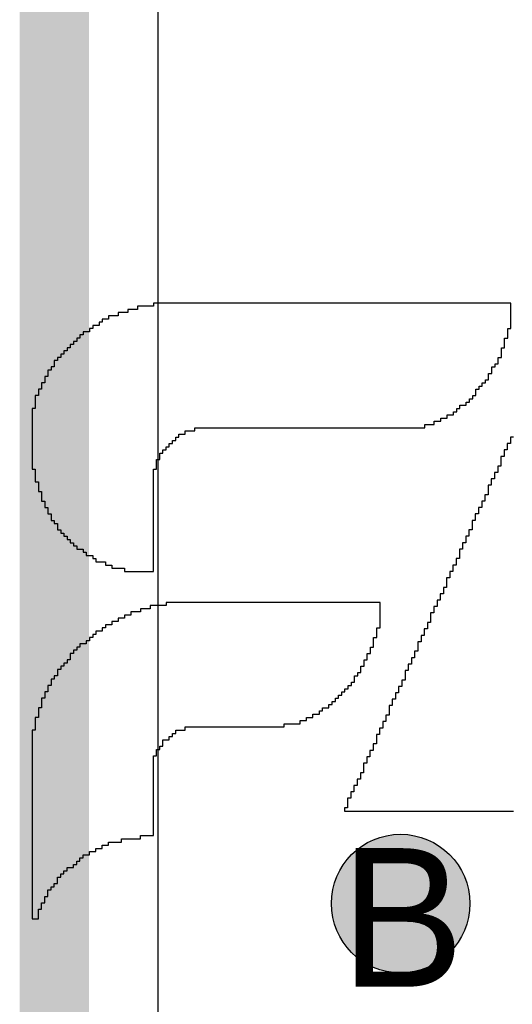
# Model space of a CAD drawing. Header units: millimetres. Extents: x -1.5 to 11.1, y -3 to 5.
# Tile 135 of 256: x 0.295 to 0.3661, y 2.5355 to 2.6775. Entities that reach past the tile are written whole.
import ezdxf

# ---------------------------------------------------------------- set-up
doc = ezdxf.new("R2010")
doc.units = ezdxf.units.MM
doc.header["$MEASUREMENT"] = 0
for name, color, linetype, true_color in [('BottomLayer', 5, 'Continuous', 0x0000ff), ('BottomOverlay', 7, 'Continuous', 0x999900), ('DrillDrawing', 1, 'Continuous', 0xff0000), ('Metal_2', 7, 'Continuous', 0x7f0000), ('Metal_3', 7, 'Continuous', 0x3f7f00), ('TopLayer', 1, 'Continuous', 0xff0000)]:
    doc.layers.add(name, color=color, linetype=linetype, true_color=true_color)
doc.styles.add('textstyle642', font='txt')

# ---------------------------------------------------------------- blocks, each defined once
blk = doc.blocks.new('GRF_2021_F____B_16')
at = {"layer": 'BottomOverlay'}
for p, q in [((0.30322, 0.05218), (0.3023, 0.05218)), ((0.3023, 0.05218), (0.3023, 0.05172)), ((0.3023, 0.05172), (0.3023, 0.05126)), ((0.3023, 0.05126), (0.3023, 0.0508)), ((0.30322, 0.05172), (0.30322, 0.05218)), ((0.30322, 0.05126), (0.30322, 0.05172)), ((0.30322, 0.0508), (0.30322, 0.05126)), ((0.30184, 0.04988), (0.30138, 0.04988)), ((0.30138, 0.04988), (0.30138, 0.04942)), ((0.3023, 0.0508), (0.30184, 0.0508)), ((0.30184, 0.0508), (0.30184, 0.05034)), ((0.30184, 0.05034), (0.30184, 0.04988)), ((0.30322, 0.05034), (0.30322, 0.0508)), ((0.30322, 0.04988), (0.30322, 0.05034)), ((0.30322, 0.04942), (0.30322, 0.04988)), ((0.30138, 0.04896), (0.30092, 0.04896)), ((0.30092, 0.04896), (0.30092, 0.0485)), ((0.30092, 0.0485), (0.30092, 0.04803)), ((0.30138, 0.04942), (0.30138, 0.04896)), ((0.30322, 0.04896), (0.30322, 0.04942)), ((0.30322, 0.0485), (0.30322, 0.04896)), ((0.30322, 0.04803), (0.30322, 0.0485)), ((0.3, 0.04711), (0.29953, 0.04711)), ((0.29953, 0.04711), (0.29953, 0.04665)), ((0.30046, 0.04757), (0.3, 0.04757)), ((0.3, 0.04757), (0.3, 0.04711)), ((0.30092, 0.04803), (0.30046, 0.04803)), ((0.30046, 0.04803), (0.30046, 0.04757)), ((0.30322, 0.04757), (0.30322, 0.04803)), ((0.30322, 0.04711), (0.30322, 0.04757)), ((0.30322, 0.04665), (0.30322, 0.04711)), ((0.29907, 0.04573), (0.29861, 0.04573)), ((0.29861, 0.04573), (0.29861, 0.04527)), ((0.29953, 0.04619), (0.29907, 0.04619)), ((0.29907, 0.04619), (0.29907, 0.04573)), ((0.29953, 0.04665), (0.29953, 0.04619)), ((0.30322, 0.04619), (0.30322, 0.04665)), ((0.30322, 0.04573), (0.30322, 0.04619)), ((0.30322, 0.04527), (0.30322, 0.04573)), ((0.29723, 0.04435), (0.29677, 0.04435)), ((0.29677, 0.04435), (0.29677, 0.04388)), ((0.29815, 0.04481), (0.29723, 0.04481)), ((0.29723, 0.04481), (0.29723, 0.04435)), ((0.29861, 0.04527), (0.29815, 0.04527)), ((0.29815, 0.04527), (0.29815, 0.04481)), ((0.30322, 0.04481), (0.30322, 0.04527)), ((0.30322, 0.04435), (0.30322, 0.04481)), ((0.30322, 0.04388), (0.30322, 0.04435)), ((0.29585, 0.04296), (0.29492, 0.04296)), ((0.29492, 0.04296), (0.29492, 0.0425)), ((0.29631, 0.04342), (0.29585, 0.04342)), ((0.29585, 0.04342), (0.29585, 0.04296)), ((0.29677, 0.04388), (0.29631, 0.04388)), ((0.29631, 0.04388), (0.29631, 0.04342)), ((0.30322, 0.04342), (0.30322, 0.04388)), ((0.30322, 0.04296), (0.30322, 0.04342)), ((0.30322, 0.0425), (0.30322, 0.04296)), ((0.29308, 0.04158), (0.29216, 0.04158)), ((0.29216, 0.04158), (0.29216, 0.04112)), ((0.294, 0.04204), (0.29308, 0.04204)), ((0.29308, 0.04204), (0.29308, 0.04158)), ((0.29492, 0.0425), (0.294, 0.0425)), ((0.294, 0.0425), (0.294, 0.04204)), ((0.30322, 0.04204), (0.30322, 0.0425)), ((0.30322, 0.04158), (0.30322, 0.04204)), ((0.30322, 0.04112), (0.30322, 0.04158)), ((0.28755, 0.0402), (0.2857, 0.0402)), ((0.2857, 0.0402), (0.2857, 0.03973)), ((0.29031, 0.04066), (0.28755, 0.04066)), ((0.28755, 0.04066), (0.28755, 0.0402)), ((0.29216, 0.04112), (0.29031, 0.04112)), ((0.29031, 0.04112), (0.29031, 0.04066)), ((0.30322, 0.04066), (0.30322, 0.04112)), ((0.30322, 0.0402), (0.30322, 0.04066)), ((0.30322, 0.03973), (0.30322, 0.0402)), ((0.2857, 0.03973), (0.2857, 0.03927)), ((0.2857, 0.03927), (0.2857, 0.03881)), ((0.2857, 0.03881), (0.2857, 0.03835)), ((0.30322, 0.03927), (0.30322, 0.03973)), ((0.30322, 0.03881), (0.30322, 0.03927)), ((0.30322, 0.03835), (0.30322, 0.03881)), ((0.2857, 0.03835), (0.2857, 0.03789)), ((0.2857, 0.03789), (0.2857, 0.03743)), ((0.2857, 0.03743), (0.2857, 0.03697)), ((0.2857, 0.03697), (0.2857, 0.03651)), ((0.30322, 0.03789), (0.30322, 0.03835)), ((0.30322, 0.03743), (0.30322, 0.03789)), ((0.30322, 0.03697), (0.30322, 0.03743)), ((0.30322, 0.03651), (0.30322, 0.03697)), ((0.25811, 0.03666), (0.23368, 0.03666)), ((0.25765, 0.03573), (0.25765, 0.0362)), ((0.25765, 0.0362), (0.25811, 0.0362)), ((0.25765, 0.03527), (0.25765, 0.03573)), ((0.25811, 0.0362), (0.25811, 0.03666)), ((0.2857, 0.03651), (0.2857, 0.03605)), ((0.2857, 0.03605), (0.2857, 0.03558)), ((0.2857, 0.03558), (0.2857, 0.03512)), ((0.30322, 0.03605), (0.30322, 0.03651)), ((0.30322, 0.03558), (0.30322, 0.03605)), ((0.30322, 0.03512), (0.30322, 0.03558)), ((0.25719, 0.03435), (0.25719, 0.03481)), ((0.25719, 0.03481), (0.25765, 0.03481)), ((0.25719, 0.03389), (0.25719, 0.03435)), ((0.25765, 0.03481), (0.25765, 0.03527)), ((0.2857, 0.03512), (0.2857, 0.03466)), ((0.2857, 0.03466), (0.2857, 0.0342)), ((0.2857, 0.0342), (0.2857, 0.03374)), ((0.30322, 0.03466), (0.30322, 0.03512)), ((0.30322, 0.0342), (0.30322, 0.03466)), ((0.30322, 0.03374), (0.30322, 0.0342)), ((0.25627, 0.03251), (0.25627, 0.03297)), ((0.25627, 0.03297), (0.25673, 0.03297)), ((0.25673, 0.03343), (0.25673, 0.03389)), ((0.25673, 0.03389), (0.25719, 0.03389)), ((0.25673, 0.03297), (0.25673, 0.03343)), ((0.2857, 0.03374), (0.2857, 0.03328)), ((0.2857, 0.03328), (0.2857, 0.03282)), ((0.2857, 0.03282), (0.2857, 0.03236)), ((0.30322, 0.03328), (0.30322, 0.03374)), ((0.30322, 0.03282), (0.30322, 0.03328)), ((0.30322, 0.03236), (0.30322, 0.03282)), ((0.25581, 0.03159), (0.25581, 0.03205)), ((0.25581, 0.03205), (0.25627, 0.03205)), ((0.25581, 0.03112), (0.25581, 0.03159)), ((0.25627, 0.03205), (0.25627, 0.03251)), ((0.2857, 0.03236), (0.2857, 0.0319)), ((0.2857, 0.0319), (0.2857, 0.03144)), ((0.2857, 0.03144), (0.2857, 0.03097)), ((0.30322, 0.0319), (0.30322, 0.03236)), ((0.30322, 0.03144), (0.30322, 0.0319)), ((0.30322, 0.03097), (0.30322, 0.03144)), ((0.25535, 0.03066), (0.25535, 0.03112)), ((0.25535, 0.03112), (0.25581, 0.03112)), ((0.25535, 0.0302), (0.25535, 0.03066)), ((0.25535, 0.02974), (0.25535, 0.0302)), ((0.2857, 0.03097), (0.2857, 0.03051)), ((0.2857, 0.03051), (0.2857, 0.03005)), ((0.2857, 0.03005), (0.2857, 0.02959)), ((0.30322, 0.03051), (0.30322, 0.03097)), ((0.30322, 0.03005), (0.30322, 0.03051)), ((0.30322, 0.02959), (0.30322, 0.03005)), ((0.25442, 0.02836), (0.25442, 0.02882)), ((0.25442, 0.02882), (0.25489, 0.02882)), ((0.25489, 0.02928), (0.25489, 0.02974)), ((0.25489, 0.02974), (0.25535, 0.02974)), ((0.25489, 0.02882), (0.25489, 0.02928)), ((0.2857, 0.02867), (0.28524, 0.02867)), ((0.28524, 0.02867), (0.28524, 0.02821)), ((0.2857, 0.02959), (0.2857, 0.02913)), ((0.2857, 0.02913), (0.2857, 0.02867)), ((0.30322, 0.02913), (0.30322, 0.02959)), ((0.30322, 0.02867), (0.30322, 0.02913)), ((0.30322, 0.02821), (0.30322, 0.02867)), ((0.25396, 0.02744), (0.25396, 0.0279)), ((0.25396, 0.0279), (0.25442, 0.0279)), ((0.25396, 0.02697), (0.25396, 0.02744)), ((0.25442, 0.0279), (0.25442, 0.02836)), ((0.28478, 0.02729), (0.28432, 0.02729)), ((0.28432, 0.02729), (0.28432, 0.02682)), ((0.28524, 0.02775), (0.28478, 0.02775)), ((0.28478, 0.02775), (0.28478, 0.02729)), ((0.28524, 0.02821), (0.28524, 0.02775)), ((0.30322, 0.02775), (0.30322, 0.02821)), ((0.30322, 0.02729), (0.30322, 0.02775)), ((0.30322, 0.02682), (0.30322, 0.02729)), ((0.25304, 0.02513), (0.25304, 0.02559)), ((0.25304, 0.02559), (0.2535, 0.02559)), ((0.2535, 0.02651), (0.2535, 0.02697)), ((0.2535, 0.02697), (0.25396, 0.02697)), ((0.2535, 0.02605), (0.2535, 0.02651)), ((0.2535, 0.02559), (0.2535, 0.02605)), ((0.2834, 0.0259), (0.28293, 0.0259)), ((0.28293, 0.0259), (0.28293, 0.02544)), ((0.28432, 0.02636), (0.2834, 0.02636)), ((0.2834, 0.02636), (0.2834, 0.0259)), ((0.28432, 0.02682), (0.28432, 0.02636)), ((0.30322, 0.02636), (0.30322, 0.02682)), ((0.30322, 0.0259), (0.30322, 0.02636)), ((0.30322, 0.02544), (0.30322, 0.0259)), ((0.25258, 0.02421), (0.25258, 0.02467)), ((0.25258, 0.02467), (0.25304, 0.02467)), ((0.25258, 0.02375), (0.25258, 0.02421)), ((0.25304, 0.02467), (0.25304, 0.02513)), ((0.28109, 0.02452), (0.2668, 0.02452)), ((0.2668, 0.02452), (0.2668, 0.02406)), ((0.28247, 0.02498), (0.28109, 0.02498)), ((0.28109, 0.02498), (0.28109, 0.02452)), ((0.28293, 0.02544), (0.28247, 0.02544)), ((0.28247, 0.02544), (0.28247, 0.02498)), ((0.30276, 0.02452), (0.30276, 0.02498)), ((0.30276, 0.02498), (0.30322, 0.02498)), ((0.30276, 0.02406), (0.30276, 0.02452)), ((0.30322, 0.02498), (0.30322, 0.02544)), ((0.25166, 0.02236), (0.25166, 0.02282)), ((0.25166, 0.02282), (0.25212, 0.02282)), ((0.25212, 0.02329), (0.25212, 0.02375)), ((0.25212, 0.02375), (0.25258, 0.02375)), ((0.25212, 0.02282), (0.25212, 0.02329)), ((0.26357, 0.02314), (0.26265, 0.02314)), ((0.26265, 0.02314), (0.26265, 0.02267)), ((0.26449, 0.0236), (0.26357, 0.0236)), ((0.26357, 0.0236), (0.26357, 0.02314)), ((0.2668, 0.02406), (0.26449, 0.02406)), ((0.26449, 0.02406), (0.26449, 0.0236)), ((0.3023, 0.02267), (0.3023, 0.02314)), ((0.3023, 0.02314), (0.30276, 0.02314)), ((0.30276, 0.0236), (0.30276, 0.02406)), ((0.30276, 0.02314), (0.30276, 0.0236)), ((0.2512, 0.02098), (0.2512, 0.02144)), ((0.2512, 0.02144), (0.25166, 0.02144)), ((0.25166, 0.0219), (0.25166, 0.02236)), ((0.25166, 0.02144), (0.25166, 0.0219)), ((0.26126, 0.02175), (0.26034, 0.02175)), ((0.26034, 0.02175), (0.26034, 0.02129)), ((0.26172, 0.02221), (0.26126, 0.02221)), ((0.26126, 0.02221), (0.26126, 0.02175)), ((0.26265, 0.02267), (0.26172, 0.02267)), ((0.26172, 0.02267), (0.26172, 0.02221)), ((0.30184, 0.02129), (0.30184, 0.02175)), ((0.30184, 0.02175), (0.3023, 0.02175)), ((0.3023, 0.02221), (0.3023, 0.02267)), ((0.3023, 0.02175), (0.3023, 0.02221)), ((0.25074, 0.02006), (0.25074, 0.02052)), ((0.25074, 0.02052), (0.2512, 0.02052)), ((0.25074, 0.0196), (0.25074, 0.02006)), ((0.2512, 0.02052), (0.2512, 0.02098)), ((0.25896, 0.01991), (0.2585, 0.01991)), ((0.2585, 0.01991), (0.2585, 0.01945)), ((0.25942, 0.02037), (0.25896, 0.02037)), ((0.25896, 0.02037), (0.25896, 0.01991)), ((0.25988, 0.02083), (0.25942, 0.02083)), ((0.25942, 0.02083), (0.25942, 0.02037)), ((0.26034, 0.02129), (0.25988, 0.02129)), ((0.25988, 0.02129), (0.25988, 0.02083)), ((0.30138, 0.01991), (0.30138, 0.02037)), ((0.30138, 0.02037), (0.30184, 0.02037)), ((0.30138, 0.01945), (0.30138, 0.01991)), ((0.30184, 0.02083), (0.30184, 0.02129)), ((0.30184, 0.02037), (0.30184, 0.02083)), ((0.24981, 0.01821), (0.24981, 0.01867)), ((0.24981, 0.01867), (0.25028, 0.01867)), ((0.25028, 0.01914), (0.25028, 0.0196)), ((0.25028, 0.0196), (0.25074, 0.0196)), ((0.25028, 0.01867), (0.25028, 0.01914)), ((0.25757, 0.01852), (0.25711, 0.01852)), ((0.25711, 0.01852), (0.25711, 0.01806)), ((0.25804, 0.01899), (0.25757, 0.01899)), ((0.25757, 0.01899), (0.25757, 0.01852)), ((0.2585, 0.01945), (0.25804, 0.01945)), ((0.25804, 0.01945), (0.25804, 0.01899)), ((0.30046, 0.01806), (0.30046, 0.01852)), ((0.30046, 0.01852), (0.30092, 0.01852)), ((0.30092, 0.01899), (0.30092, 0.01945)), ((0.30092, 0.01945), (0.30138, 0.01945)), ((0.30092, 0.01852), (0.30092, 0.01899)), ((0.24935, 0.01729), (0.24935, 0.01775)), ((0.24935, 0.01775), (0.24981, 0.01775)), ((0.24935, 0.01683), (0.24935, 0.01729)), ((0.24981, 0.01775), (0.24981, 0.01821)), ((0.25665, 0.01714), (0.25619, 0.01714)), ((0.25619, 0.01714), (0.25619, 0.01668)), ((0.25711, 0.01806), (0.25665, 0.01806)), ((0.25665, 0.01806), (0.25665, 0.0176)), ((0.25665, 0.0176), (0.25665, 0.01714)), ((0.29953, 0.01668), (0.29953, 0.01714)), ((0.29953, 0.01714), (0.3, 0.01714)), ((0.3, 0.01714), (0.3, 0.0176)), ((0.3, 0.0176), (0.30046, 0.0176)), ((0.30046, 0.0176), (0.30046, 0.01806)), ((0.24889, 0.01591), (0.24889, 0.01637)), ((0.24889, 0.01637), (0.24935, 0.01637)), ((0.24889, 0.01545), (0.24889, 0.01591)), ((0.24935, 0.01637), (0.24935, 0.01683)), ((0.25573, 0.01576), (0.25527, 0.01576)), ((0.25527, 0.01576), (0.25527, 0.0153)), ((0.25619, 0.01668), (0.25573, 0.01668)), ((0.25573, 0.01668), (0.25573, 0.01622)), ((0.25573, 0.01622), (0.25573, 0.01576)), ((0.29861, 0.0153), (0.29861, 0.01576)), ((0.29861, 0.01576), (0.29907, 0.01576)), ((0.29907, 0.01576), (0.29907, 0.01622)), ((0.29907, 0.01622), (0.29953, 0.01622)), ((0.29953, 0.01622), (0.29953, 0.01668)), ((0.24797, 0.01406), (0.24797, 0.01452)), ((0.24797, 0.01452), (0.24843, 0.01452)), ((0.24843, 0.01499), (0.24843, 0.01545)), ((0.24843, 0.01545), (0.24889, 0.01545)), ((0.24843, 0.01452), (0.24843, 0.01499)), ((0.25527, 0.01484), (0.25481, 0.01484)), ((0.25481, 0.01484), (0.25481, 0.01437)), ((0.25481, 0.01437), (0.25481, 0.01391)), ((0.25527, 0.0153), (0.25527, 0.01484)), ((0.29769, 0.01437), (0.29769, 0.01484)), ((0.29769, 0.01484), (0.29815, 0.01484)), ((0.29769, 0.01391), (0.29769, 0.01437)), ((0.29815, 0.01484), (0.29815, 0.0153)), ((0.29815, 0.0153), (0.29861, 0.0153)), ((0.24751, 0.01314), (0.24751, 0.0136)), ((0.24751, 0.0136), (0.24797, 0.0136)), ((0.24751, 0.01268), (0.24751, 0.01314)), ((0.24797, 0.0136), (0.24797, 0.01406)), ((0.25435, 0.01299), (0.25389, 0.01299)), ((0.25389, 0.01299), (0.25389, 0.01253)), ((0.25481, 0.01391), (0.25435, 0.01391)), ((0.25435, 0.01391), (0.25435, 0.01345)), ((0.25435, 0.01345), (0.25435, 0.01299)), ((0.29631, 0.01253), (0.29631, 0.01299)), ((0.29631, 0.01299), (0.29677, 0.01299)), ((0.29677, 0.01299), (0.29677, 0.01345)), ((0.29677, 0.01345), (0.29723, 0.01345)), ((0.29723, 0.01345), (0.29723, 0.01391)), ((0.29723, 0.01391), (0.29769, 0.01391)), ((0.24705, 0.01176), (0.24705, 0.01222)), ((0.24705, 0.01222), (0.24751, 0.01222)), ((0.24705, 0.0113), (0.24705, 0.01176)), ((0.24751, 0.01222), (0.24751, 0.01268)), ((0.25389, 0.01161), (0.25342, 0.01161)), ((0.25342, 0.01161), (0.25342, 0.01115)), ((0.25389, 0.01253), (0.25389, 0.01207)), ((0.25389, 0.01207), (0.25389, 0.01161)), ((0.29446, 0.01115), (0.29446, 0.01161)), ((0.29446, 0.01161), (0.29492, 0.01161)), ((0.29492, 0.01161), (0.29492, 0.01207)), ((0.29492, 0.01207), (0.29538, 0.01207)), ((0.29538, 0.01207), (0.29538, 0.01253)), ((0.29538, 0.01253), (0.29631, 0.01253)), ((0.24613, 0.00991), (0.24613, 0.01037)), ((0.24613, 0.01037), (0.24659, 0.01037)), ((0.24659, 0.01084), (0.24659, 0.0113)), ((0.24659, 0.0113), (0.24705, 0.0113)), ((0.24659, 0.01037), (0.24659, 0.01084)), ((0.25342, 0.01022), (0.25296, 0.01022)), ((0.25296, 0.01022), (0.25296, 0.00976)), ((0.25342, 0.01115), (0.25342, 0.01069)), ((0.25342, 0.01069), (0.25342, 0.01022)), ((0.29262, 0.00976), (0.29262, 0.01022)), ((0.29262, 0.01022), (0.29308, 0.01022)), ((0.29308, 0.01022), (0.29308, 0.01069)), ((0.29308, 0.01069), (0.294, 0.01069)), ((0.294, 0.01069), (0.294, 0.01115)), ((0.294, 0.01115), (0.29446, 0.01115)), ((0.24566, 0.00899), (0.24566, 0.00945)), ((0.24566, 0.00945), (0.24613, 0.00945)), ((0.24566, 0.00853), (0.24566, 0.00899)), ((0.24566, 0.00807), (0.24566, 0.00853)), ((0.24613, 0.00945), (0.24613, 0.00991)), ((0.25296, 0.00976), (0.25296, 0.0093)), ((0.25296, 0.0093), (0.25296, 0.00884)), ((0.25296, 0.00884), (0.25296, 0.00838)), ((0.28985, 0.00838), (0.28985, 0.00884)), ((0.28985, 0.00884), (0.29077, 0.00884)), ((0.29077, 0.00884), (0.29077, 0.0093)), ((0.29077, 0.0093), (0.2917, 0.0093)), ((0.2917, 0.0093), (0.2917, 0.00976)), ((0.2917, 0.00976), (0.29262, 0.00976)), ((0.24474, 0.00669), (0.24474, 0.00715)), ((0.24474, 0.00715), (0.2452, 0.00715)), ((0.2452, 0.00761), (0.2452, 0.00807)), ((0.2452, 0.00807), (0.24566, 0.00807)), ((0.2452, 0.00715), (0.2452, 0.00761)), ((0.25296, 0.00838), (0.25296, 0.00792)), ((0.25296, 0.00792), (0.25296, 0.00746)), ((0.25296, 0.00746), (0.25296, 0.007)), ((0.28616, 0.007), (0.28616, 0.00746)), ((0.28616, 0.00746), (0.28755, 0.00746)), ((0.28755, 0.00746), (0.28755, 0.00792)), ((0.28755, 0.00792), (0.28893, 0.00792)), ((0.28893, 0.00792), (0.28893, 0.00838)), ((0.28893, 0.00838), (0.28985, 0.00838)), ((0.24428, 0.00576), (0.24428, 0.00622)), ((0.24428, 0.00622), (0.24474, 0.00622)), ((0.24428, 0.0053), (0.24428, 0.00576)), ((0.24474, 0.00622), (0.24474, 0.00669)), ((0.25296, 0.007), (0.25296, 0.00654)), ((0.25296, 0.00654), (0.28386, 0.00654)), ((0.28386, 0.00654), (0.28386, 0.007)), ((0.28386, 0.007), (0.28616, 0.007)), ((0.24336, 0.00392), (0.24336, 0.00438)), ((0.24336, 0.00438), (0.24382, 0.00438)), ((0.24382, 0.00484), (0.24382, 0.0053)), ((0.24382, 0.0053), (0.24428, 0.0053)), ((0.24382, 0.00438), (0.24382, 0.00484)), ((0.2429, 0.00254), (0.2429, 0.003)), ((0.2429, 0.003), (0.24336, 0.003)), ((0.24336, 0.00346), (0.24336, 0.00392)), ((0.24336, 0.003), (0.24336, 0.00346)), ((0.24244, 0.00161), (0.24244, 0.00207)), ((0.24244, 0.00207), (0.2429, 0.00207)), ((0.24244, 0.00115), (0.24244, 0.00161)), ((0.2429, 0.00207), (0.2429, 0.00254)), ((0.28985, 0.00207), (0.2857, 0.00207)), ((0.2857, 0.00207), (0.2857, 0.00161)), ((0.2857, 0.00161), (0.2857, 0.00115)), ((0.28985, 0.00161), (0.28985, 0.00207)), ((0.2917, 0.00161), (0.28985, 0.00161)), ((0.2917, 0.00115), (0.2917, 0.00161)), ((0.24151, -0.00023), (0.24151, 0.00023)), ((0.24151, 0.00023), (0.24198, 0.00023)), ((0.24198, 0.00069), (0.24198, 0.00115)), ((0.24198, 0.00115), (0.24244, 0.00115)), ((0.24198, 0.00023), (0.24198, 0.00069)), ((0.2857, 0.00115), (0.2857, 0.00069)), ((0.2857, 0.00069), (0.2857, 0.00023)), ((0.2857, 0.00023), (0.2857, -0.00023)), ((0.29262, 0.00115), (0.2917, 0.00115)), ((0.29262, 0.00069), (0.29262, 0.00115)), ((0.294, 0.00069), (0.29262, 0.00069)), ((0.294, 0.00023), (0.294, 0.00069)), ((0.29446, 0.00023), (0.294, 0.00023)), ((0.29446, -0.00023), (0.29446, 0.00023)), ((0.24105, -0.00161), (0.24105, -0.00115)), ((0.24105, -0.00115), (0.24151, -0.00115)), ((0.24151, -0.00069), (0.24151, -0.00023)), ((0.24151, -0.00115), (0.24151, -0.00069)), ((0.2857, -0.00023), (0.2857, -0.00069)), ((0.2857, -0.00069), (0.2857, -0.00115)), ((0.2857, -0.00115), (0.2857, -0.00161)), ((0.29538, -0.00023), (0.29446, -0.00023)), ((0.29538, -0.00069), (0.29538, -0.00023)), ((0.29585, -0.00069), (0.29538, -0.00069)), ((0.29585, -0.00115), (0.29585, -0.00069)), ((0.29677, -0.00115), (0.29585, -0.00115)), ((0.29677, -0.00161), (0.29677, -0.00115)), ((0.24059, -0.00254), (0.24059, -0.00207)), ((0.24059, -0.00207), (0.24105, -0.00207)), ((0.24059, -0.003), (0.24059, -0.00254)), ((0.24105, -0.00207), (0.24105, -0.00161)), ((0.2857, -0.00161), (0.2857, -0.00207)), ((0.2857, -0.00207), (0.2857, -0.00254)), ((0.2857, -0.00254), (0.2857, -0.003)), ((0.29723, -0.00161), (0.29677, -0.00161)), ((0.29723, -0.00207), (0.29723, -0.00161)), ((0.29769, -0.00207), (0.29723, -0.00207)), ((0.29769, -0.00254), (0.29769, -0.00207)), ((0.29815, -0.00254), (0.29769, -0.00254)), ((0.29815, -0.003), (0.29815, -0.00254)), ((0.23967, -0.00438), (0.23967, -0.00392)), ((0.23967, -0.00392), (0.24013, -0.00392)), ((0.24013, -0.00346), (0.24013, -0.003)), ((0.24013, -0.003), (0.24059, -0.003)), ((0.24013, -0.00392), (0.24013, -0.00346)), ((0.2857, -0.003), (0.2857, -0.00346)), ((0.2857, -0.00346), (0.2857, -0.00392)), ((0.2857, -0.00392), (0.2857, -0.00438)), ((0.29861, -0.003), (0.29815, -0.003)), ((0.29861, -0.00346), (0.29861, -0.003)), ((0.29907, -0.00346), (0.29861, -0.00346)), ((0.29907, -0.00392), (0.29907, -0.00346)), ((0.29953, -0.00392), (0.29907, -0.00392)), ((0.29953, -0.00438), (0.29953, -0.00392)), ((0.23921, -0.00576), (0.23921, -0.0053)), ((0.23921, -0.0053), (0.23967, -0.0053)), ((0.23967, -0.00484), (0.23967, -0.00438)), ((0.23967, -0.0053), (0.23967, -0.00484)), ((0.2857, -0.00438), (0.2857, -0.00484)), ((0.2857, -0.00484), (0.2857, -0.0053)), ((0.2857, -0.0053), (0.2857, -0.00576)), ((0.29953, -0.00484), (0.29953, -0.00438)), ((0.3, -0.00484), (0.29953, -0.00484)), ((0.3, -0.0053), (0.3, -0.00484)), ((0.30046, -0.0053), (0.3, -0.0053)), ((0.30046, -0.00576), (0.30046, -0.0053)), ((0.23875, -0.00669), (0.23875, -0.00622)), ((0.23875, -0.00622), (0.23921, -0.00622)), ((0.23875, -0.00715), (0.23875, -0.00669)), ((0.23921, -0.00622), (0.23921, -0.00576)), ((0.2857, -0.00576), (0.2857, -0.00622)), ((0.2857, -0.00622), (0.2857, -0.00669)), ((0.2857, -0.00669), (0.2857, -0.00715)), ((0.30046, -0.00622), (0.30046, -0.00576)), ((0.30092, -0.00622), (0.30046, -0.00622)), ((0.30092, -0.00669), (0.30092, -0.00622)), ((0.30092, -0.00715), (0.30092, -0.00669)), ((0.23783, -0.00853), (0.23783, -0.00807)), ((0.23783, -0.00807), (0.23829, -0.00807)), ((0.23829, -0.00761), (0.23829, -0.00715)), ((0.23829, -0.00715), (0.23875, -0.00715)), ((0.23829, -0.00807), (0.23829, -0.00761)), ((0.2857, -0.00715), (0.2857, -0.00761)), ((0.2857, -0.00761), (0.2857, -0.00807)), ((0.2857, -0.00807), (0.2857, -0.00853)), ((0.30138, -0.00715), (0.30092, -0.00715)), ((0.30138, -0.00761), (0.30138, -0.00715)), ((0.30138, -0.00807), (0.30138, -0.00761)), ((0.30184, -0.00807), (0.30138, -0.00807)), ((0.30184, -0.00853), (0.30184, -0.00807)), ((0.23736, -0.00945), (0.23736, -0.00899)), ((0.23736, -0.00899), (0.23783, -0.00899)), ((0.23736, -0.00991), (0.23736, -0.00945)), ((0.23736, -0.01037), (0.23736, -0.00991)), ((0.23783, -0.00899), (0.23783, -0.00853)), ((0.2857, -0.00853), (0.2857, -0.00899)), ((0.2857, -0.00899), (0.2857, -0.00945)), ((0.2857, -0.00945), (0.2857, -0.00991)), ((0.2857, -0.00991), (0.2857, -0.01037)), ((0.30184, -0.00899), (0.30184, -0.00853)), ((0.30184, -0.00945), (0.30184, -0.00899)), ((0.3023, -0.00945), (0.30184, -0.00945)), ((0.3023, -0.00991), (0.3023, -0.00945)), ((0.3023, -0.01037), (0.3023, -0.00991)), ((0.23644, -0.01176), (0.23644, -0.0113)), ((0.23644, -0.0113), (0.2369, -0.0113)), ((0.2369, -0.01084), (0.2369, -0.01037)), ((0.2369, -0.01037), (0.23736, -0.01037)), ((0.2369, -0.0113), (0.2369, -0.01084)), ((0.2857, -0.01037), (0.2857, -0.01084)), ((0.2857, -0.01084), (0.2857, -0.0113)), ((0.2857, -0.0113), (0.2857, -0.01176)), ((0.3023, -0.01084), (0.3023, -0.01037)), ((0.30276, -0.01084), (0.3023, -0.01084)), ((0.30276, -0.0113), (0.30276, -0.01084)), ((0.30276, -0.01176), (0.30276, -0.0113)), ((0.23598, -0.01268), (0.23598, -0.01222)), ((0.23598, -0.01222), (0.23644, -0.01222)), ((0.23598, -0.01314), (0.23598, -0.01268)), ((0.23644, -0.01222), (0.23644, -0.01176)), ((0.2857, -0.01268), (0.28524, -0.01268)), ((0.28524, -0.01268), (0.28524, -0.01314)), ((0.2857, -0.01176), (0.2857, -0.01222)), ((0.2857, -0.01222), (0.2857, -0.01268)), ((0.30276, -0.01222), (0.30276, -0.01176)), ((0.30276, -0.01268), (0.30276, -0.01222)), ((0.30322, -0.01268), (0.30276, -0.01268)), ((0.30322, -0.01314), (0.30322, -0.01268)), ((0.23552, -0.0136), (0.23552, -0.01314)), ((0.23552, -0.01314), (0.23598, -0.01314)), ((0.23552, -0.01406), (0.23552, -0.0136)), ((0.23552, -0.01452), (0.23552, -0.01406)), ((0.28524, -0.01406), (0.28478, -0.01406)), ((0.28478, -0.01406), (0.28478, -0.01452)), ((0.28524, -0.01314), (0.28524, -0.0136)), ((0.28524, -0.0136), (0.28524, -0.01406)), ((0.30322, -0.0136), (0.30322, -0.01314)), ((0.30322, -0.01406), (0.30322, -0.0136)), ((0.30322, -0.01452), (0.30322, -0.01406)), ((0.2346, -0.01591), (0.2346, -0.01545)), ((0.2346, -0.01545), (0.23506, -0.01545)), ((0.23506, -0.01499), (0.23506, -0.01452)), ((0.23506, -0.01452), (0.23552, -0.01452)), ((0.23506, -0.01545), (0.23506, -0.01499)), ((0.28432, -0.01545), (0.28386, -0.01545)), ((0.28386, -0.01545), (0.28386, -0.01591)), ((0.28478, -0.01499), (0.28432, -0.01499)), ((0.28432, -0.01499), (0.28432, -0.01545)), ((0.28478, -0.01452), (0.28478, -0.01499)), ((0.30322, -0.01499), (0.30322, -0.01452)), ((0.30322, -0.01545), (0.30322, -0.01499)), ((0.30322, -0.01591), (0.30322, -0.01545)), ((0.23414, -0.01683), (0.23414, -0.01637)), ((0.23414, -0.01637), (0.2346, -0.01637)), ((0.23414, -0.01729), (0.23414, -0.01683)), ((0.2346, -0.01637), (0.2346, -0.01591)), ((0.28294, -0.01683), (0.28247, -0.01683)), ((0.28247, -0.01683), (0.28247, -0.01729)), ((0.2834, -0.01637), (0.28293, -0.01637)), ((0.28293, -0.01637), (0.28294, -0.01683)), ((0.28386, -0.01591), (0.2834, -0.01591)), ((0.2834, -0.01591), (0.2834, -0.01637)), ((0.30322, -0.01637), (0.30322, -0.01591)), ((0.30322, -0.01683), (0.30322, -0.01637)), ((0.30322, -0.01729), (0.30322, -0.01683)), ((0.23368, -0.01729), (0.23414, -0.01729)), ((0.28109, -0.01821), (0.27971, -0.01821)), ((0.27971, -0.01821), (0.27971, -0.01867)), ((0.28201, -0.01775), (0.28109, -0.01775)), ((0.28109, -0.01775), (0.28109, -0.01821)), ((0.28247, -0.01729), (0.28201, -0.01729)), ((0.28201, -0.01729), (0.28201, -0.01775)), ((0.30322, -0.01775), (0.30322, -0.01729)), ((0.30322, -0.01821), (0.30322, -0.01775)), ((0.30322, -0.01867), (0.30322, -0.01821)), ((0.24513, -0.0196), (0.2442, -0.0196)), ((0.2442, -0.0196), (0.2442, -0.02006)), ((0.24651, -0.01914), (0.24513, -0.01914)), ((0.24513, -0.01914), (0.24513, -0.0196)), ((0.27971, -0.01867), (0.24651, -0.01867)), ((0.24651, -0.01867), (0.24651, -0.01914)), ((0.30322, -0.01914), (0.30322, -0.01867)), ((0.30322, -0.0196), (0.30322, -0.01914)), ((0.30322, -0.02006), (0.30322, -0.0196)), ((0.24236, -0.02098), (0.2419, -0.02098)), ((0.2419, -0.02098), (0.2419, -0.02144)), ((0.24328, -0.02052), (0.24236, -0.02052)), ((0.24236, -0.02052), (0.24236, -0.02098)), ((0.2442, -0.02006), (0.24328, -0.02006)), ((0.24328, -0.02006), (0.24328, -0.02052)), ((0.30322, -0.02052), (0.30322, -0.02006)), ((0.30322, -0.02098), (0.30322, -0.02052)), ((0.30322, -0.02144), (0.30322, -0.02098)), ((0.24051, -0.02236), (0.24005, -0.02236)), ((0.24005, -0.02236), (0.24005, -0.02282)), ((0.24144, -0.0219), (0.24051, -0.0219)), ((0.24051, -0.0219), (0.24051, -0.02236)), ((0.2419, -0.02144), (0.24144, -0.02144)), ((0.24144, -0.02144), (0.24144, -0.0219)), ((0.30276, -0.0219), (0.30276, -0.02144)), ((0.30276, -0.02144), (0.30322, -0.02144)), ((0.30276, -0.02236), (0.30276, -0.0219)), ((0.30276, -0.02282), (0.30276, -0.02236)), ((0.23959, -0.02329), (0.23913, -0.02329)), ((0.23913, -0.02329), (0.23913, -0.02375)), ((0.23913, -0.02375), (0.23913, -0.02421)), ((0.24005, -0.02282), (0.23959, -0.02282)), ((0.23959, -0.02282), (0.23959, -0.02329)), ((0.3023, -0.02375), (0.3023, -0.02329)), ((0.3023, -0.02329), (0.30276, -0.02329)), ((0.3023, -0.02421), (0.3023, -0.02375)), ((0.30276, -0.02329), (0.30276, -0.02282)), ((0.23821, -0.02513), (0.23775, -0.02513)), ((0.23775, -0.02513), (0.23775, -0.02559)), ((0.23867, -0.02467), (0.23821, -0.02467)), ((0.23821, -0.02467), (0.23821, -0.02513)), ((0.23913, -0.02421), (0.23867, -0.02421)), ((0.23867, -0.02421), (0.23867, -0.02467)), ((0.30138, -0.02559), (0.30138, -0.02513)), ((0.30138, -0.02513), (0.30184, -0.02513)), ((0.30184, -0.02467), (0.30184, -0.02421)), ((0.30184, -0.02421), (0.3023, -0.02421)), ((0.30184, -0.02513), (0.30184, -0.02467)), ((0.23729, -0.02651), (0.23683, -0.02651)), ((0.23683, -0.02651), (0.23683, -0.02697)), ((0.23683, -0.02697), (0.23683, -0.02744)), ((0.23775, -0.02559), (0.23729, -0.02559)), ((0.23729, -0.02559), (0.23729, -0.02605)), ((0.23729, -0.02605), (0.23729, -0.02651)), ((0.30046, -0.02744), (0.30046, -0.02697)), ((0.30046, -0.02697), (0.30092, -0.02697)), ((0.30092, -0.02651), (0.30092, -0.02605)), ((0.30092, -0.02605), (0.30138, -0.02605)), ((0.30092, -0.02697), (0.30092, -0.02651)), ((0.30138, -0.02605), (0.30138, -0.02559)), ((0.23636, -0.0279), (0.2359, -0.0279)), ((0.2359, -0.0279), (0.2359, -0.02836)), ((0.2359, -0.02836), (0.2359, -0.02882)), ((0.23683, -0.02744), (0.23636, -0.02744)), ((0.23636, -0.02744), (0.23636, -0.0279)), ((0.29953, -0.02882), (0.29953, -0.02836)), ((0.29953, -0.02836), (0.3, -0.02836)), ((0.3, -0.0279), (0.3, -0.02744)), ((0.3, -0.02744), (0.30046, -0.02744)), ((0.3, -0.02836), (0.3, -0.0279)), ((0.2359, -0.02882), (0.23544, -0.02882)), ((0.23544, -0.02882), (0.23544, -0.02928)), ((0.23544, -0.02928), (0.23544, -0.02974)), ((0.23544, -0.02974), (0.23544, -0.0302)), ((0.29815, -0.0302), (0.29815, -0.02974)), ((0.29815, -0.02974), (0.29861, -0.02974)), ((0.29861, -0.02974), (0.29861, -0.02928)), ((0.29861, -0.02928), (0.29907, -0.02928)), ((0.29907, -0.02928), (0.29907, -0.02882)), ((0.29907, -0.02882), (0.29953, -0.02882)), ((0.23544, -0.0302), (0.23498, -0.0302)), ((0.23498, -0.0302), (0.23498, -0.03066)), ((0.23498, -0.03066), (0.23498, -0.03112)), ((0.23498, -0.03112), (0.23498, -0.03159)), ((0.29677, -0.03159), (0.29677, -0.03112)), ((0.29677, -0.03112), (0.29723, -0.03112)), ((0.29723, -0.03112), (0.29723, -0.03066)), ((0.29723, -0.03066), (0.29769, -0.03066)), ((0.29769, -0.03066), (0.29769, -0.0302)), ((0.29769, -0.0302), (0.29815, -0.0302)), ((0.23498, -0.03159), (0.23452, -0.03159)), ((0.23452, -0.03159), (0.23452, -0.03205)), ((0.23452, -0.03205), (0.23452, -0.03251)), ((0.23452, -0.03251), (0.23452, -0.03297)), ((0.29492, -0.03297), (0.29492, -0.03251)), ((0.29492, -0.03251), (0.29585, -0.03251)), ((0.29585, -0.03251), (0.29585, -0.03205)), ((0.29585, -0.03205), (0.29631, -0.03205)), ((0.29631, -0.03205), (0.29631, -0.03159)), ((0.29631, -0.03159), (0.29677, -0.03159)), ((0.23452, -0.03297), (0.23406, -0.03297)), ((0.23406, -0.03297), (0.23406, -0.03343)), ((0.23406, -0.03343), (0.23406, -0.03389)), ((0.23406, -0.03389), (0.23406, -0.03435)), ((0.29308, -0.03435), (0.29308, -0.03389)), ((0.29308, -0.03389), (0.29354, -0.03389)), ((0.29354, -0.03389), (0.29354, -0.03343)), ((0.29354, -0.03343), (0.29446, -0.03343)), ((0.29446, -0.03343), (0.29446, -0.03297)), ((0.29446, -0.03297), (0.29492, -0.03297)), ((0.23406, -0.03435), (0.23406, -0.03481)), ((0.23406, -0.03481), (0.23406, -0.03527)), ((0.23406, -0.03527), (0.23406, -0.03573)), ((0.28939, -0.03573), (0.28939, -0.03527)), ((0.28939, -0.03527), (0.29077, -0.03527)), ((0.29077, -0.03527), (0.29077, -0.03481)), ((0.29077, -0.03481), (0.29216, -0.03481)), ((0.29216, -0.03481), (0.29216, -0.03435)), ((0.29216, -0.03435), (0.29308, -0.03435)), ((0.23406, -0.03573), (0.23406, -0.0362)), ((0.23406, -0.0362), (0.23406, -0.03666)), ((0.23406, -0.03666), (0.2857, -0.03666)), ((0.2857, -0.03666), (0.2857, -0.0362)), ((0.2857, -0.0362), (0.28801, -0.0362)), ((0.28801, -0.0362), (0.28801, -0.03573)), ((0.28801, -0.03573), (0.28939, -0.03573))]:
    blk.add_line(p, q, dxfattribs=at)

msp = doc.modelspace()

# ---------------------------------------------------------------- hatches: boundary and pattern name
at = {"layer": 'BottomLayer', "true_color": 0x0000ff}
h = msp.add_hatch(color=5, dxfattribs=at)
edge = h.paths.add_edge_path(flags=0)
edge.add_arc((0.35, 2.55), 0.01, 0, 360)
at = {"layer": 'Metal_2', "true_color": 0x7f0000}
h = msp.add_hatch(color=16, dxfattribs=at)
edge = h.paths.add_edge_path(flags=0)
edge.add_arc((0.35, 2.55), 0.01, 0, 360)
at = {"layer": 'Metal_3', "true_color": 0x3f7f00}
h = msp.add_hatch(color=76, dxfattribs=at)
edge = h.paths.add_edge_path(flags=0)
edge.add_arc((0.35, 2.55), 0.01, 0, 360)
at = {"layer": 'TopLayer', "true_color": 0xff0000}
h = msp.add_hatch(color=1, dxfattribs=at)
edge = h.paths.add_edge_path(flags=0)
edge.add_arc((0.35, 2.55), 0.01, 0, 360)

# ---------------------------------------------------------------- linework, layer by layer
at = {"layer": 'BottomLayer', "color": 5, "true_color": 0x0000ff}
msp.add_circle((0.35, 2.55), 0.01, dxfattribs=at)
at = {"layer": 'Metal_2', "color": 16, "true_color": 0x7f0000}
msp.add_circle((0.35, 2.55), 0.01, dxfattribs=at)
at = {"layer": 'Metal_3'}
msp.add_line((0.315, 2.13211), (0.315, 2.86789), dxfattribs=at)
msp.add_lwpolyline([(0.3, 3.265, 0.01, 0.01, 0), (0.3, 2.025, 0.01, 0.01, 0)], format="xyseb", dxfattribs=at)
at = {"layer": 'Metal_3', "color": 76, "true_color": 0x3f7f00}
msp.add_circle((0.35, 2.55), 0.01, dxfattribs=at)
at = {"layer": 'TopLayer', "color": 1, "true_color": 0xff0000}
msp.add_circle((0.35, 2.55), 0.01, dxfattribs=at)

# ---------------------------------------------------------------- block references
at = {"rotation": 180}
msp.add_blockref('GRF_2021_F____B_16', (0.6, 2.6), dxfattribs=at)

# ---------------------------------------------------------------- texts
at = {"layer": 'DrillDrawing', "style": 'textstyle642'}
msp.add_text('B', height=0.02, dxfattribs=at).set_placement((0.34134, 2.538))

doc.saveas('drawing.dxf')
